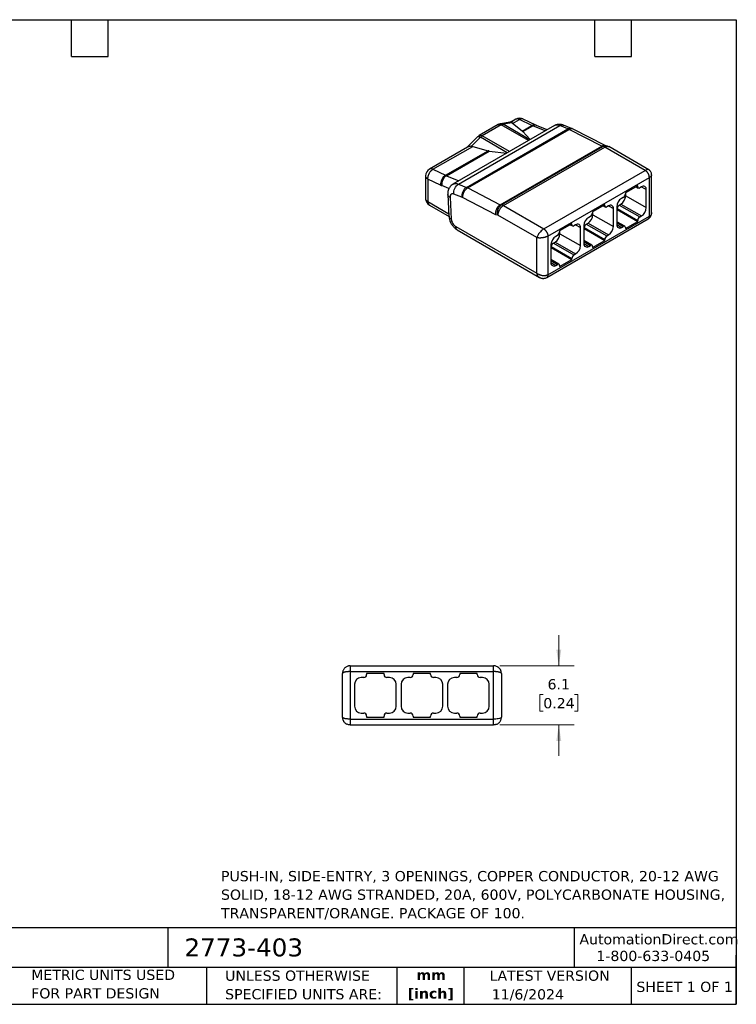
# Model space of a CAD drawing. Header units: millimetres. Extents: x 3 to 137, y 3 to 105.
# Tile 2 of 2: x 63 to 137, y 3 to 105. Entities that reach past the tile are written whole.
import ezdxf

# ---------------------------------------------------------------- set-up
doc = ezdxf.new("R2010")
doc.units = ezdxf.units.MM
doc.header["$LTSCALE"] = 0.5
doc.linetypes.add('SLD-Solid', pattern=[0])
doc.layers.add('TEXT', color=140, linetype='SLD-Solid', lineweight=25)
doc.styles.add('SLDTEXTSTYLE0', font='VERDANA.TTF')
doc.styles.add('SLDTEXTSTYLE1', font='VERDANAB.TTF')
doc.dimstyles.new('SLDDIMSTYLE1', dxfattribs={"dimtxt": 1.079004, "dimasz": 1.651, "dimexe": 0, "dimexo": 0.0625, "dimgap": 0.269751, "dimtad": 0, "dimtih": 1, "dimtoh": 1, "dimrnd": 1e-09, "dimzin": 12, "dimdsep": 46, "dimtxsty": 'SLDTEXTSTYLE0', "dimsah": 1, "dimcen": 0.09, "dimadec": 0, "dimazin": 3, "dimtfac": 1, "dimtmove": 0, "dimatfit": 0, "dimfxl": 0, "dimfrac": 2, "dimtolj": 1, "dimtzin": 12, "dimarcsym": 0})

# ---------------------------------------------------------------- blocks, each defined once
blk = doc.blocks.new('_D_1')
at = {"color": 7, "linetype": 'SLD-Solid', "lineweight": 0}
for p, q in [((118.22, 38.1), (118.22, 41.28)), ((112.13, 38.1), (119.81, 38.1)), ((116.62, 35.15), (116.25, 35.15)), ((116.25, 35.15), (116.25, 33.43)), ((119.82, 35.15), (120.18, 35.15)), ((120.18, 35.15), (120.18, 33.43)), ((116.25, 33.43), (116.62, 33.43)), ((120.18, 33.43), (119.82, 33.43)), ((112.13, 32), (119.81, 32)), ((118.22, 32), (118.22, 28.83))]:
    blk.add_line(p, q, dxfattribs=at)
at = {"color": 7, "linetype": 'SLD-Solid', "lineweight": 18}
for points in [[(118.22, 38.1), (118.47, 39.76), (117.96, 39.76)], [(118.22, 32), (117.96, 30.35), (118.47, 30.35)]]:
    blk.add_solid(points, dxfattribs=at)
at = {"color": 7, "linetype": 'SLD-Solid', "lineweight": 18, "char_height": 1.058, "attachment_point": 1, "style": 'SLDTEXTSTYLE0'}
for s, insert in [('6.1', (117.06, 36.73)), ('0.24', (116.62, 34.78))]:
    blk.add_mtext(s, dxfattribs=dict(at, insert=insert))

msp = doc.modelspace()

# ---------------------------------------------------------------- linework, layer by layer
for p, q in [((113.794, 94.497), (113.519, 94.338)), ((115.835, 93.901), (114.542, 94.525)), ((117.762, 93.84), (107.296, 87.798)), ((107.869, 87.801), (118.334, 93.843)), ((108.688, 87.471), (119.153, 93.512)), ((111.97, 93.948), (110.02, 92.822)), ((112.27, 93.919), (110.32, 92.793)), ((113.153, 94.185), (112.226, 94.039)), ((112.226, 94.037), (112.234, 94.038)), ((115.084, 92.294), (112.27, 93.919)), ((113.391, 94.136), (112.464, 93.991)), ((115.244, 92.386), (112.464, 93.991)), ((113.153, 94.183), (113.16, 94.183)), ((113.442, 94.074), (114.148, 94.482)), ((114.445, 93.283), (113.442, 94.074)), ((113.469, 94.316), (113.521, 94.339)), ((115.441, 93.858), (114.148, 94.482)), ((114.445, 93.283), (115.441, 93.858)), ((114.509, 93.224), (115.535, 93.816)), ((116.82, 93.296), (115.535, 93.816)), ((117.026, 93.415), (115.919, 93.863)), ((119.153, 93.512), (118.334, 93.843)), ((119.537, 93.559), (118.718, 93.89)), ((123.01, 91.782), (119.683, 93.492)), ((109.848, 92.69), (108.728, 91.573)), ((108.821, 87.41), (119.286, 93.451)), ((110.127, 92.642), (109.2, 91.717)), ((112.906, 91.037), (110.127, 92.642)), ((113.134, 91.168), (110.32, 92.793)), ((115.266, 92.399), (114.509, 93.224)), ((122.644, 91.725), (119.286, 93.451)), ((108.793, 91.61), (104.885, 89.354)), ((105.239, 89.339), (109.339, 91.706)), ((109.339, 91.706), (110.922, 91.249)), ((112.179, 85.684), (122.644, 91.725)), ((112.304, 85.664), (122.769, 91.705)), ((112.497, 85.592), (122.963, 91.633)), ((122.769, 91.705), (122.644, 91.725)), ((123.087, 91.77), (122.95, 91.792)), ((127.135, 89.225), (122.963, 91.633)), ((127.493, 89.288), (123.363, 91.673)), ((106.531, 88.715), (110.922, 91.249)), ((106.625, 88.673), (111.046, 91.225)), ((111.046, 91.225), (112.858, 91.009)), ((104.485, 88.661), (104.485, 86.326)), ((105.239, 89.339), (106.531, 88.715)), ((106.625, 88.673), (107.91, 88.153)), ((116.669, 83.183), (127.135, 89.225)), ((117.094, 82.449), (127.559, 88.49)), ((127.559, 84.489), (127.559, 88.49)), ((127.793, 84.863), (127.793, 88.769)), ((106.012, 87.71), (104.719, 88.335)), ((104.719, 88.335), (104.719, 85.999)), ((106.884, 87.352), (106.143, 87.652)), ((107.869, 87.801), (108.688, 87.471)), ((108.821, 87.41), (112.179, 85.684)), ((126.357, 87.637), (125.084, 86.902)), ((126.187, 87.539), (126.419, 87.406)), ((126.275, 87.59), (126.357, 87.543)), ((126.357, 87.543), (126.357, 87.637)), ((126.746, 87.522), (126.569, 87.42)), ((126.746, 87.522), (127.241, 87.237)), ((106.764, 86.726), (106.891, 84.489)), ((106.997, 86.445), (107.124, 84.208)), ((108.207, 86.449), (107.387, 86.78)), ((111.728, 84.644), (108.286, 86.413)), ((124.872, 86.441), (124.695, 86.339)), ((125.084, 86.902), (125.084, 86.808)), ((125.119, 86.608), (125.119, 86.922)), ((125.119, 86.608), (127.241, 85.383)), ((127.241, 85.383), (127.241, 87.237)), ((104.719, 85.999), (106.876, 84.754)), ((104.885, 85.633), (106.893, 84.474)), ((112.179, 85.684), (112.304, 85.664)), ((112.497, 85.592), (116.669, 83.183)), ((122.963, 85.677), (121.69, 84.943)), ((122.793, 85.58), (123.025, 85.446)), ((122.881, 85.63), (122.963, 85.583)), ((122.963, 85.583), (122.963, 85.677)), ((123.351, 85.563), (123.175, 85.461)), ((123.351, 85.563), (123.846, 85.277)), ((124.2, 85.481), (124.2, 83.628)), ((124.448, 85.648), (124.624, 85.75)), ((124.448, 85.648), (126.569, 84.424)), ((124.624, 85.75), (126.746, 84.526)), ((111.932, 84.612), (111.728, 84.644)), ((115.962, 82.285), (111.932, 84.612)), ((117.094, 78.447), (127.559, 84.489)), ((121.478, 84.481), (121.301, 84.379)), ((121.69, 84.943), (121.69, 84.849)), ((121.725, 84.648), (121.725, 84.963)), ((121.725, 84.648), (123.846, 83.424)), ((123.846, 83.424), (123.846, 85.277)), ((124.2, 85.167), (124.235, 85.187)), ((124.235, 85.187), (124.235, 85.281)), ((124.235, 85.281), (126.357, 84.056)), ((124.235, 85.187), (126.357, 83.962)), ((126.569, 84.424), (126.746, 84.526)), ((107.583, 83.448), (115.962, 78.611)), ((116.969, 78.173), (127.434, 84.214)), ((119.568, 83.718), (118.296, 82.983)), ((119.399, 83.62), (119.631, 83.487)), ((119.487, 83.671), (119.568, 83.624)), ((119.568, 83.624), (119.568, 83.718)), ((119.957, 83.604), (119.781, 83.502)), ((119.957, 83.604), (120.452, 83.318)), ((120.452, 81.464), (120.452, 83.318)), ((120.806, 83.522), (120.806, 81.668)), ((120.841, 83.228), (120.841, 83.321)), ((120.841, 83.321), (122.963, 82.097)), ((121.053, 83.689), (121.23, 83.791)), ((121.053, 83.689), (123.175, 82.464)), ((121.23, 83.791), (123.351, 82.566)), ((125.022, 83.459), (124.2, 83.933)), ((124.2, 83.832), (124.872, 83.444)), ((124.2, 83.628), (124.695, 83.342)), ((124.695, 83.342), (124.872, 83.444)), ((125.084, 83.228), (126.357, 83.962)), ((125.084, 83.321), (125.084, 83.228)), ((126.357, 83.962), (126.357, 84.056)), ((107.749, 83.082), (116.228, 78.187)), ((117.094, 82.449), (117.094, 78.447)), ((118.084, 82.522), (117.907, 82.42)), ((118.296, 82.983), (118.296, 82.889)), ((118.331, 82.689), (118.331, 83.004)), ((118.331, 82.689), (120.452, 81.464)), ((120.806, 83.207), (120.841, 83.228)), ((120.841, 83.228), (122.963, 82.003)), ((123.175, 82.464), (123.351, 82.566)), ((115.962, 78.611), (115.962, 82.285)), ((117.412, 81.563), (117.412, 79.709)), ((117.447, 81.268), (117.447, 81.362)), ((117.447, 81.362), (119.568, 80.137)), ((117.659, 81.73), (117.836, 81.832)), ((117.659, 81.73), (119.781, 80.505)), ((117.836, 81.832), (119.957, 80.607)), ((121.628, 81.499), (120.806, 81.974)), ((120.806, 81.872), (121.478, 81.485)), ((120.806, 81.668), (121.301, 81.383)), ((121.301, 81.383), (121.478, 81.485)), ((121.69, 81.268), (122.963, 82.003)), ((121.69, 81.362), (121.69, 81.268)), ((122.963, 82.003), (122.963, 82.097)), ((117.412, 81.248), (117.447, 81.268)), ((117.447, 81.268), (119.568, 80.044)), ((119.781, 80.505), (119.957, 80.607)), ((118.234, 79.54), (117.412, 80.014)), ((117.412, 79.913), (118.084, 79.525)), ((117.412, 79.709), (117.907, 79.423)), ((117.907, 79.423), (118.084, 79.525)), ((118.296, 79.309), (119.568, 80.044)), ((118.296, 79.403), (118.296, 79.309)), ((119.568, 80.044), (119.568, 80.137)), ((96.697, 38.104), (111.497, 38.104)), ((95.897, 32.804), (95.897, 37.304)), ((96.697, 37.504), (111.497, 37.504)), ((96.697, 37.504), (96.697, 32.604)), ((98.097, 36.894), (97.847, 36.894)), ((100.197, 37.309), (98.397, 37.309)), ((98.397, 37.309), (98.397, 37.194)), ((100.197, 37.194), (100.197, 37.309)), ((100.747, 36.894), (100.497, 36.894)), ((102.897, 36.894), (102.647, 36.894)), ((104.997, 37.309), (103.197, 37.309)), ((103.197, 37.309), (103.197, 37.194)), ((104.997, 37.194), (104.997, 37.309)), ((105.547, 36.894), (105.297, 36.894)), ((107.697, 36.894), (107.447, 36.894)), ((109.797, 37.309), (107.997, 37.309)), ((107.997, 37.309), (107.997, 37.194)), ((109.797, 37.194), (109.797, 37.309)), ((110.347, 36.894), (110.097, 36.894)), ((111.497, 32.604), (111.497, 37.504)), ((112.297, 37.304), (112.297, 32.804)), ((97.147, 36.194), (97.147, 33.924)), ((101.447, 33.924), (101.447, 36.194)), ((101.947, 36.194), (101.947, 33.924)), ((106.247, 33.924), (106.247, 36.194)), ((106.747, 36.194), (106.747, 33.924)), ((111.047, 33.924), (111.047, 36.194)), ((96.697, 32.604), (111.497, 32.604)), ((97.847, 33.224), (98.097, 33.224)), ((98.397, 32.924), (98.397, 32.809)), ((98.397, 32.809), (100.197, 32.809)), ((100.197, 32.809), (100.197, 32.924)), ((100.497, 33.224), (100.747, 33.224)), ((102.647, 33.224), (102.897, 33.224)), ((103.197, 32.924), (103.197, 32.809)), ((103.197, 32.809), (104.997, 32.809)), ((104.997, 32.809), (104.997, 32.924)), ((105.297, 33.224), (105.547, 33.224)), ((107.447, 33.224), (107.697, 33.224)), ((107.997, 32.924), (107.997, 32.809)), ((107.997, 32.809), (109.797, 32.809)), ((109.797, 32.809), (109.797, 32.924)), ((110.097, 33.224), (110.347, 33.224)), ((96.697, 32.004), (111.497, 32.004))]:
    msp.add_line(p, q)
for centre, radius, start, end in [((114.194, 93.805), 0.8, 64.23905, 119.99731), ((113.957, 94.164), 0.371, 59.04998, 116.03439), ((115.678, 93.507), 0.424, 68.3201, 124.07795), ((116.126, 95.273), 1.572, 244.18676, 247.93156), ((115.775, 93.451), 0.437, 70.7505, 123.2873), ((119.392, 93.154), 0.43, 70.32839, 123.73866), ((118.55, 92.023), 1.606, 62.73434, 67.93701), ((119.521, 93.116), 0.41, 66.84217, 125.07185), ((122.67, 91.146), 0.569, 59.04537, 79.97603), ((122.963, 90.98), 0.8, 59.95668, 81.10823), ((105.285, 88.661), 0.8, 119.99731, 179.96887), ((105.048, 89.011), 0.379, 59.71912, 115.36525), ((107.154, 87.756), 1.143, 122.99738, 182.28324), ((107.227, 87.765), 1.089, 123.50706, 185.93888), ((107.216, 90.13), 1.572, 244.18676, 247.93156), ((106.97, 89.692), 2.201, 244.18676, 247.93156), ((109.289, 86.563), 1.089, 123.51213, 185.97455), ((109.453, 86.429), 1.167, 122.7952, 180.78059), ((108.085, 85.982), 1.606, 62.73434, 67.93701), ((126.486, 87.522), 0.131, 170.78596, 309.20329), ((126.937, 87.283), 0.307, 351.31468, 128.67457), ((107.845, 85.556), 0.964, 62.73434, 67.93701), ((124.049, 86.654), 1.071, 302.4764, 357.5236), ((124.623, 86.829), 0.461, 302.60548, 357.39452), ((105.285, 86.326), 0.8, 179.96887, 240.00432), ((112.205, 85.104), 0.569, 59.04537, 79.97603), ((123.092, 85.563), 0.131, 170.78596, 309.20329), ((123.543, 85.324), 0.307, 351.31468, 128.67457), ((125.27, 85.435), 1.071, 122.4764, 177.5236), ((124.696, 85.26), 0.461, 122.60548, 177.39452), ((126.17, 85.429), 1.071, 302.4764, 357.5236), ((121.876, 83.476), 1.071, 122.4764, 177.5236), ((120.655, 84.695), 1.071, 302.4764, 357.5236), ((121.229, 84.87), 0.461, 302.60548, 357.39452), ((126.817, 84.035), 0.461, 122.60548, 177.39452), ((119.698, 83.603), 0.131, 170.78596, 309.20329), ((120.149, 83.364), 0.307, 351.31468, 128.67457), ((121.302, 83.301), 0.461, 122.60548, 177.39452), ((122.776, 83.47), 1.071, 302.4764, 357.5236), ((124.503, 83.581), 0.307, 171.31468, 308.67457), ((124.955, 83.342), 0.131, 350.78596, 129.20329), ((118.482, 81.516), 1.071, 122.4764, 177.5236), ((117.261, 82.735), 1.071, 302.4764, 357.5236), ((117.835, 82.91), 0.461, 302.60548, 357.39452), ((123.423, 82.076), 0.461, 122.60548, 177.39452), ((117.908, 81.341), 0.461, 122.60548, 177.39452), ((119.382, 81.511), 1.071, 302.4764, 357.5236), ((121.109, 81.622), 0.307, 171.31468, 308.67457), ((121.56, 81.383), 0.131, 350.78596, 129.20329), ((120.029, 80.117), 0.461, 122.60548, 177.39452), ((117.715, 79.663), 0.307, 171.31468, 308.67457), ((118.166, 79.424), 0.131, 350.78596, 129.20329), ((97.847, 36.194), 0.7, 90, 180), ((98.097, 37.194), 0.3, 270, 0), ((100.497, 37.194), 0.3, 180, 270), ((100.747, 36.194), 0.7, 360, 90), ((102.647, 36.194), 0.7, 90, 180), ((102.897, 37.194), 0.3, 270, 0), ((105.297, 37.194), 0.3, 180, 270), ((105.547, 36.194), 0.7, 360, 90), ((107.447, 36.194), 0.7, 90, 180), ((107.697, 37.194), 0.3, 270, 0), ((110.097, 37.194), 0.3, 180, 270), ((110.347, 36.194), 0.7, 360, 90), ((97.847, 33.924), 0.7, 180, 270), ((100.747, 33.924), 0.7, 270, 0), ((102.647, 33.924), 0.7, 180, 270), ((105.547, 33.924), 0.7, 270, 0), ((107.447, 33.924), 0.7, 180, 270), ((110.347, 33.924), 0.7, 270, 0), ((98.097, 32.924), 0.3, 360, 90), ((100.497, 32.924), 0.3, 90, 180), ((102.897, 32.924), 0.3, 360, 90), ((105.297, 32.924), 0.3, 90, 180), ((107.697, 32.924), 0.3, 360, 90), ((110.097, 32.924), 0.3, 90, 180)]:
    msp.add_arc(centre, radius, start, end)
for points, knots in [([(114.541, 94.522), (114.518, 94.533), (114.465, 94.557), (114.369, 94.56), (114.26, 94.539), (114.186, 94.501), (114.148, 94.482)], [0, 0, 0, 0, 0.2052399, 0.4701599, 0.73508, 1, 1, 1, 1]), ([(112.234, 94.041), (112.191, 94.032), (112.098, 94.014), (112.015, 93.971), (111.97, 93.948)], [0, 0, 0, 0, 0.4727673, 1, 1, 1, 1]), ([(112.234, 94.038), (112.253, 94.041), (112.3, 94.047), (112.379, 94.032), (112.436, 94.005), (112.464, 93.991)], [0, 0, 0, 0, 0.244156, 0.622078, 1, 1, 1, 1]), ([(113.16, 94.183), (113.179, 94.186), (113.227, 94.192), (113.306, 94.178), (113.363, 94.15), (113.391, 94.136)], [0, 0, 0, 0, 0.2495425, 0.6247712, 1, 1, 1, 1]), ([(113.468, 94.317), (113.447, 94.308), (113.4, 94.286), (113.329, 94.254), (113.26, 94.223), (113.205, 94.198), (113.174, 94.19), (113.161, 94.186)], [0, 0, 0, 0, 0.1858275, 0.4239042, 0.6502674, 0.851045, 1, 1, 1, 1]), ([(113.391, 94.136), (113.388, 94.145), (113.381, 94.167), (113.385, 94.203), (113.405, 94.243), (113.44, 94.281), (113.48, 94.313), (113.509, 94.331), (113.521, 94.339)], [0, 0, 0, 0, 0.0998548, 0.2578177, 0.4546407, 0.6605646, 0.849966, 1, 1, 1, 1]), ([(115.919, 93.863), (115.903, 93.87), (115.875, 93.881), (115.847, 93.895), (115.835, 93.901)], [0, 0, 0, 0, 0.5893128, 1, 1, 1, 1]), ([(118.718, 93.89), (118.668, 93.908), (118.576, 93.941), (118.446, 93.967), (118.34, 93.977), (118.249, 93.978), (118.155, 93.971), (118.042, 93.952), (117.904, 93.913), (117.812, 93.866), (117.761, 93.84)], [0, 0, 0, 0, 0.1563358, 0.2901695, 0.3993949, 0.4827363, 0.5698663, 0.6849421, 0.8283689, 1, 1, 1, 1]), ([(118.334, 93.843), (118.272, 93.864), (118.147, 93.907), (117.974, 93.911), (117.844, 93.888), (117.783, 93.847), (117.765, 93.835)], [0, 0, 0, 0, 0.2926398, 0.5852796, 0.8779194, 1, 1, 1, 1]), ([(118.334, 93.843), (118.372, 93.862), (118.446, 93.899), (118.558, 93.919), (118.65, 93.916), (118.699, 93.894), (118.717, 93.887)], [0, 0, 0, 0, 0.2809621, 0.5619241, 0.8428862, 1, 1, 1, 1]), ([(119.683, 93.492), (119.652, 93.508), (119.604, 93.531), (119.555, 93.552), (119.537, 93.559)], [0, 0, 0, 0, 0.6353195, 1, 1, 1, 1]), ([(110.02, 92.822), (109.989, 92.803), (109.929, 92.765), (109.875, 92.715), (109.848, 92.69)], [0, 0, 0, 0, 0.5103155, 1, 1, 1, 1]), ([(109.85, 92.688), (109.856, 92.694), (109.871, 92.71), (109.914, 92.717), (109.974, 92.71), (110.045, 92.686), (110.1, 92.656), (110.127, 92.642)], [0, 0, 0, 0, 0.1352348, 0.3514261, 0.5676174, 0.7838087, 1, 1, 1, 1]), ([(114.445, 93.283), (114.457, 93.272), (114.481, 93.253), (114.5, 93.233), (114.509, 93.224)], [0, 0, 0, 0, 0.5226442, 1, 1, 1, 1]), ([(109.2, 91.717), (109.155, 91.713), (109.065, 91.704), (108.943, 91.675), (108.851, 91.644), (108.807, 91.616), (108.794, 91.608)], [0, 0, 0, 0, 0.296094, 0.5907634, 0.8855372, 1, 1, 1, 1]), ([(122.644, 91.725), (122.683, 91.744), (122.76, 91.782), (122.864, 91.801), (122.925, 91.792), (122.95, 91.789)], [0, 0, 0, 0, 0.3772541, 0.7436341, 1, 1, 1, 1]), ([(122.769, 91.705), (122.807, 91.724), (122.882, 91.761), (122.991, 91.781), (123.057, 91.771), (123.086, 91.767)], [0, 0, 0, 0, 0.365224, 0.730448, 1, 1, 1, 1]), ([(111.046, 91.225), (111.024, 91.228), (110.982, 91.233), (110.942, 91.244), (110.922, 91.249)], [0, 0, 0, 0, 0.50652541, 1, 1, 1, 1]), ([(104.719, 88.335), (104.684, 88.357), (104.615, 88.402), (104.541, 88.483), (104.497, 88.57), (104.48, 88.631), (104.485, 88.662), (104.485, 88.662)], [0, 0, 0, 0, 0.2496304, 0.4992609, 0.7488913, 0.9985217, 1, 1, 1, 1]), ([(127.492, 89.288), (127.472, 89.297), (127.43, 89.315), (127.346, 89.31), (127.247, 89.284), (127.172, 89.245), (127.135, 89.225)], [0, 0, 0, 0, 0.2433029, 0.4904833, 0.7417161, 1, 1, 1, 1]), ([(127.793, 88.768), (127.789, 88.821), (127.781, 88.926), (127.718, 89.072), (127.623, 89.2), (127.536, 89.259), (127.492, 89.289)], [0, 0, 0, 0, 0.2499852, 0.4999776, 0.7499813, 1, 1, 1, 1]), ([(127.793, 88.768), (127.79, 88.746), (127.785, 88.701), (127.738, 88.63), (127.666, 88.558), (127.595, 88.513), (127.559, 88.49)], [0, 0, 0, 0, 0.2433826, 0.4905369, 0.7417433, 1, 1, 1, 1]), ([(107.296, 87.798), (107.237, 87.759), (107.13, 87.688), (107.013, 87.561), (106.933, 87.447), (106.883, 87.354), (106.849, 87.277), (106.823, 87.206), (106.798, 87.122), (106.776, 87.015), (106.76, 86.881), (106.763, 86.78), (106.764, 86.726)], [0, 0, 0, 0, 0.16974163, 0.30636639, 0.41002204, 0.49816197, 0.55531456, 0.61125479, 0.67834507, 0.76637466, 0.87416873, 1, 1, 1, 1]), ([(107.299, 87.793), (107.317, 87.805), (107.378, 87.846), (107.509, 87.87), (107.682, 87.865), (107.807, 87.823), (107.869, 87.801)], [0, 0, 0, 0, 0.1238273, 0.4158849, 0.7079424, 1, 1, 1, 1]), ([(106.997, 86.445), (106.962, 86.464), (106.893, 86.504), (106.82, 86.576), (106.774, 86.651), (106.769, 86.703), (106.766, 86.726)], [0, 0, 0, 0, 0.2604497, 0.5208993, 0.781349, 1, 1, 1, 1]), ([(107.387, 86.78), (107.354, 86.794), (107.322, 86.803), (107.224, 86.817), (107.174, 86.804), (107.037, 86.725), (106.988, 86.603), (106.997, 86.445)], [0, 0, 0, 0, 0.1255526, 0.1255526, 0.4030072, 0.4030072, 1, 1, 1, 1]), ([(111.728, 84.644), (111.724, 84.672), (111.717, 84.728), (111.716, 84.816), (111.722, 84.904), (111.734, 84.991), (111.754, 85.078), (111.78, 85.162), (111.812, 85.244), (111.85, 85.323), (111.893, 85.398), (111.941, 85.468), (111.994, 85.533), (112.052, 85.591), (112.114, 85.643), (112.157, 85.67), (112.179, 85.684)], [0, 0, 0, 0, 0.0749337, 0.1484017, 0.22063, 0.2918457, 0.3622775, 0.4321566, 0.5017166, 0.5711941, 0.6408291, 0.7108648, 0.781548, 0.853129, 0.9258609, 1, 1, 1, 1]), ([(106.891, 84.489), (106.897, 84.43), (106.907, 84.32), (106.944, 84.161), (106.993, 84.005), (107.055, 83.858), (107.131, 83.714), (107.222, 83.57), (107.322, 83.442), (107.424, 83.332), (107.519, 83.244), (107.628, 83.156), (107.707, 83.107), (107.749, 83.082)], [0, 0, 0, 0, 0.10727907, 0.20237965, 0.28585059, 0.39059733, 0.47334377, 0.56473408, 0.68149259, 0.7501006, 0.8258868, 0.90912173, 1, 1, 1, 1]), ([(106.893, 84.489), (106.896, 84.465), (106.902, 84.414), (106.948, 84.339), (107.02, 84.266), (107.09, 84.227), (107.124, 84.208)], [0, 0, 0, 0, 0.2185349, 0.4790232, 0.7395116, 1, 1, 1, 1]), ([(127.434, 84.214), (127.487, 84.251), (127.596, 84.326), (127.711, 84.491), (127.782, 84.677), (127.789, 84.803), (127.793, 84.864)], [0, 0, 0, 0, 0.2449275, 0.5070187, 0.7626525, 1, 1, 1, 1]), ([(127.793, 84.863), (127.79, 84.827), (127.785, 84.754), (127.738, 84.653), (127.666, 84.561), (127.595, 84.513), (127.559, 84.489)], [0, 0, 0, 0, 0.2451468, 0.4917248, 0.7423454, 1, 1, 1, 1]), ([(107.124, 84.208), (107.132, 84.075), (107.179, 83.927), (107.299, 83.72), (107.347, 83.653), (107.435, 83.561), (107.463, 83.535), (107.521, 83.487), (107.551, 83.466), (107.583, 83.448)], [0, 0, 0, 0, 0.4994592, 0.4994592, 0.7611149, 0.7611149, 0.8805575, 0.8805575, 1, 1, 1, 1]), ([(116.669, 83.183), (116.611, 83.15), (116.551, 83.107), (116.432, 83.008), (116.373, 82.951), (116.23, 82.795), (116.152, 82.689), (116.029, 82.48), (115.985, 82.376), (115.962, 82.285)], [0, 0, 0, 0, 0.3077399, 0.3077399, 0.6154797, 0.6154797, 1.093138, 1.093138, 1.5707963, 1.5707963, 1.5707963, 1.5707963]), ([(117.094, 82.449), (117.072, 82.437), (117.03, 82.414), (116.96, 82.382), (116.886, 82.353), (116.809, 82.328), (116.73, 82.305), (116.65, 82.287), (116.568, 82.271), (116.487, 82.259), (116.405, 82.251), (116.325, 82.247), (116.246, 82.246), (116.169, 82.25), (116.096, 82.257), (116.026, 82.269), (115.983, 82.28), (115.962, 82.285)], [0, 0, 0, 0, 0.0685806, 0.1359639, 0.2023834, 0.2680666, 0.333234, 0.3980988, 0.4628668, 0.5277364, 0.5928989, 0.6585391, 0.7248356, 0.791962, 0.8600879, 0.9293793, 1, 1, 1, 1]), ([(117.094, 78.447), (117.072, 78.436), (117.028, 78.413), (116.954, 78.386), (116.876, 78.366), (116.793, 78.353), (116.706, 78.348), (116.617, 78.35), (116.528, 78.359), (116.438, 78.376), (116.349, 78.399), (116.263, 78.43), (116.18, 78.466), (116.102, 78.509), (116.028, 78.557), (115.984, 78.593), (115.962, 78.611)], [0, 0, 0, 0, 0.0703551, 0.1407646, 0.2112812, 0.2819503, 0.3528039, 0.4238759, 0.4951904, 0.5667406, 0.6385209, 0.7105238, 0.7827155, 0.8550617, 0.9275055, 1, 1, 1, 1]), ([(116.227, 78.187), (116.196, 78.208), (116.134, 78.251), (116.059, 78.348), (115.997, 78.467), (115.974, 78.562), (115.962, 78.611)], [0, 0, 0, 0, 0.2407161, 0.4870068, 0.7393743, 1, 1, 1, 1]), ([(117.094, 78.447), (117.092, 78.416), (117.089, 78.354), (117.064, 78.276), (117.024, 78.215), (116.991, 78.181), (116.969, 78.173), (116.969, 78.173)], [0, 0, 0, 0, 0.249581, 0.499162, 0.748743, 0.998324, 1, 1, 1, 1]), ([(116.226, 78.188), (116.25, 78.175), (116.301, 78.147), (116.392, 78.112), (116.495, 78.087), (116.606, 78.077), (116.722, 78.084), (116.848, 78.112), (116.927, 78.152), (116.969, 78.173)], [0, 0, 0, 0, 0.10313214, 0.22649244, 0.37532089, 0.50657013, 0.65525532, 0.82080734, 1, 1, 1, 1]), ([(96.45, 38.065), (96.408, 38.049), (96.322, 38.016), (96.207, 37.94), (96.107, 37.847), (96.027, 37.743), (95.966, 37.632), (95.925, 37.52), (95.901, 37.41), (95.899, 37.339), (95.897, 37.304)], [0, 0, 0, 0, 0.131667, 0.2647499, 0.3964634, 0.5251691, 0.6499474, 0.770396, 0.886854, 1, 1, 1, 1]), ([(96.697, 38.104), (96.643, 38.102), (96.556, 38.099), (96.474, 38.07), (96.444, 38.06)], [0, 0, 0, 0, 0.6287205, 1, 1, 1, 1]), ([(111.95, 37.963), (111.948, 37.965), (111.907, 37.999), (111.809, 38.044), (111.659, 38.095), (111.552, 38.101), (111.497, 38.104)], [0, 0, 0, 0, 0.013522, 0.3357619, 0.6632848, 1, 1, 1, 1]), ([(112.297, 37.304), (112.296, 37.341), (112.293, 37.41), (112.272, 37.507), (112.248, 37.583), (112.221, 37.645), (112.186, 37.712), (112.133, 37.791), (112.056, 37.882), (111.988, 37.935), (111.95, 37.964)], [0, 0, 0, 0, 0.1510357, 0.2815073, 0.3829084, 0.4600981, 0.5552647, 0.6753956, 0.8230721, 1, 1, 1, 1]), ([(96.697, 37.504), (96.668, 37.504), (96.61, 37.504), (96.525, 37.5), (96.443, 37.495), (96.366, 37.487), (96.292, 37.477), (96.223, 37.466), (96.16, 37.453), (96.102, 37.439), (96.051, 37.423), (96.005, 37.406), (95.967, 37.387), (95.937, 37.368), (95.914, 37.347), (95.9, 37.326), (95.898, 37.312), (95.897, 37.304)], [0, 0, 0, 0, 0.0685806, 0.1359639, 0.2023834, 0.2680666, 0.333234, 0.3980988, 0.4628668, 0.5277364, 0.5928989, 0.6585391, 0.7248356, 0.791962, 0.8600879, 0.9293793, 1, 1, 1, 1]), ([(112.297, 37.304), (112.296, 37.312), (112.294, 37.328), (112.277, 37.35), (112.252, 37.372), (112.217, 37.393), (112.174, 37.412), (112.123, 37.43), (112.064, 37.446), (111.999, 37.461), (111.928, 37.474), (111.85, 37.485), (111.768, 37.493), (111.681, 37.5), (111.59, 37.504), (111.528, 37.504), (111.497, 37.504)], [0, 0, 0, 0, 0.0756122, 0.1497118, 0.2225008, 0.2941839, 0.3649707, 0.4350768, 0.5047246, 0.574145, 0.6435778, 0.7132727, 0.7834888, 0.8544953, 0.9265702, 1, 1, 1, 1]), ([(95.897, 32.804), (95.899, 32.763), (95.902, 32.689), (95.926, 32.587), (95.953, 32.51), (95.984, 32.442), (96.03, 32.361), (96.105, 32.263), (96.217, 32.156), (96.317, 32.103), (96.371, 32.074)], [0, 0, 0, 0, 0.14263931, 0.25848526, 0.33776878, 0.41102826, 0.51217246, 0.64337242, 0.80628023, 1, 1, 1, 1]), ([(96.697, 32.604), (96.667, 32.605), (96.607, 32.605), (96.519, 32.609), (96.432, 32.615), (96.349, 32.624), (96.271, 32.635), (96.197, 32.648), (96.13, 32.663), (96.07, 32.68), (96.018, 32.698), (95.975, 32.718), (95.941, 32.738), (95.916, 32.76), (95.9, 32.782), (95.898, 32.797), (95.897, 32.804)], [0, 0, 0, 0, 0.0703551, 0.1407646, 0.2112812, 0.2819503, 0.3528039, 0.4238759, 0.4951904, 0.5667406, 0.6385209, 0.7105238, 0.7827155, 0.8550617, 0.9275055, 1, 1, 1, 1]), ([(112.297, 32.804), (112.297, 32.773), (112.266, 32.741), (112.149, 32.684), (112.063, 32.66), (111.892, 32.629), (111.818, 32.62), (111.661, 32.608), (111.579, 32.604), (111.497, 32.604)], [0, 0, 0, 0, 0.4776583, 0.4776583, 0.9553166, 0.9553166, 1.2630565, 1.2630565, 1.5707963, 1.5707963, 1.5707963, 1.5707963]), ([(111.744, 32.044), (111.787, 32.06), (111.872, 32.093), (111.987, 32.169), (112.087, 32.262), (112.168, 32.366), (112.228, 32.477), (112.269, 32.589), (112.293, 32.699), (112.296, 32.77), (112.297, 32.804)], [0, 0, 0, 0, 0.131667, 0.2647499, 0.3964634, 0.5251691, 0.6499474, 0.770396, 0.886854, 1, 1, 1, 1]), ([(96.697, 32.004), (96.643, 32.008), (96.537, 32.016), (96.426, 32.045), (96.376, 32.073), (96.371, 32.076)], [0, 0, 0, 0, 0.4824947, 0.9518173, 1, 1, 1, 1]), ([(111.75, 32.049), (111.72, 32.039), (111.639, 32.01), (111.552, 32.007), (111.497, 32.004)], [0, 0, 0, 0, 0.3712795, 1, 1, 1, 1])]:
    msp.add_open_spline(points, degree=3, knots=knots)
for points in [[(111.97, 93.948), (112.049, 93.993), (112.159, 93.983), (112.27, 93.919)], [(112.464, 93.991), (112.448, 93.988), (112.417, 93.982), (112.369, 93.966), (112.32, 93.946), (112.287, 93.928), (112.27, 93.919)], [(113.442, 94.074), (113.411, 94.099), (113.399, 94.118), (113.391, 94.136)], [(110.02, 92.822), (110.034, 92.829), (110.061, 92.843), (110.108, 92.851), (110.157, 92.851), (110.21, 92.841), (110.265, 92.822), (110.302, 92.803), (110.32, 92.793)], [(110.32, 92.793), (110.304, 92.783), (110.271, 92.763), (110.222, 92.727), (110.174, 92.687), (110.142, 92.657), (110.127, 92.642)], [(109.2, 91.717), (109.246, 91.72), (109.29, 91.72), (109.339, 91.706)], [(122.963, 91.633), (122.984, 91.645), (123.026, 91.667), (123.089, 91.691), (123.15, 91.706), (123.209, 91.712), (123.264, 91.708), (123.316, 91.696), (123.347, 91.681), (123.363, 91.673)], [(104.719, 88.335), (104.718, 88.36), (104.716, 88.412), (104.722, 88.493), (104.735, 88.577), (104.754, 88.661), (104.78, 88.745), (104.813, 88.829), (104.851, 88.91), (104.895, 88.988), (104.944, 89.062), (104.997, 89.131), (105.054, 89.194), (105.114, 89.25), (105.176, 89.3), (105.218, 89.326), (105.239, 89.339)], [(127.559, 88.49), (127.558, 88.512), (127.557, 88.555), (127.545, 88.625), (127.528, 88.696), (127.503, 88.768), (127.472, 88.839), (127.435, 88.909), (127.394, 88.975), (127.347, 89.038), (127.297, 89.095), (127.245, 89.146), (127.19, 89.19), (127.153, 89.213), (127.135, 89.225)], [(107.387, 86.78), (107.365, 86.962), (107.444, 87.395), (107.721, 87.716), (107.869, 87.801)], [(104.719, 85.999), (104.699, 86.012), (104.658, 86.037), (104.606, 86.08), (104.563, 86.125), (104.528, 86.173), (104.503, 86.223), (104.488, 86.274), (104.486, 86.309), (104.485, 86.326)], [(104.719, 85.999), (104.72, 85.975), (104.721, 85.927), (104.732, 85.861), (104.75, 85.801), (104.774, 85.747), (104.805, 85.701), (104.842, 85.661), (104.87, 85.642), (104.885, 85.633)], [(111.932, 84.612), (111.925, 84.64), (111.912, 84.695), (111.902, 84.781), (111.898, 84.87), (111.903, 84.959), (111.914, 85.048), (111.933, 85.136), (111.959, 85.221), (111.992, 85.303), (112.032, 85.38), (112.077, 85.452), (112.127, 85.517), (112.182, 85.574), (112.241, 85.625), (112.283, 85.651), (112.304, 85.664)], [(112.497, 85.592), (112.476, 85.579), (112.434, 85.553), (112.371, 85.504), (112.31, 85.448), (112.251, 85.386), (112.196, 85.319), (112.144, 85.246), (112.097, 85.17), (112.054, 85.091), (112.017, 85.01), (111.987, 84.928), (111.962, 84.846), (111.945, 84.765), (111.934, 84.686), (111.932, 84.637), (111.932, 84.612)], [(127.434, 84.214), (127.447, 84.223), (127.472, 84.239), (127.503, 84.276), (127.528, 84.319), (127.545, 84.369), (127.557, 84.426), (127.558, 84.468), (127.559, 84.489)], [(107.749, 83.082), (107.644, 83.142), (107.583, 83.277), (107.583, 83.448)], [(116.669, 83.183), (116.688, 83.172), (116.725, 83.149), (116.779, 83.104), (116.832, 83.053), (116.882, 82.996), (116.928, 82.934), (116.97, 82.867), (117.007, 82.798), (117.038, 82.726), (117.062, 82.655), (117.08, 82.583), (117.091, 82.514), (117.093, 82.47), (117.094, 82.449)], [(96.697, 38.104), (96.697, 38.104), (96.697, 38.102), (96.697, 38.086), (96.697, 38.06), (96.697, 38.026), (96.697, 37.982), (96.697, 37.93), (96.697, 37.871), (96.697, 37.805), (96.697, 37.735), (96.697, 37.66), (96.697, 37.583), (96.697, 37.531), (96.697, 37.504)], [(111.497, 37.504), (111.497, 37.531), (111.497, 37.583), (111.497, 37.66), (111.497, 37.735), (111.497, 37.805), (111.497, 37.871), (111.497, 37.93), (111.497, 37.982), (111.497, 38.026), (111.497, 38.06), (111.497, 38.086), (111.497, 38.102), (111.497, 38.104), (111.497, 38.104)], [(96.697, 32.604), (96.697, 32.578), (96.697, 32.526), (96.697, 32.449), (96.697, 32.374), (96.697, 32.304), (96.697, 32.238), (96.697, 32.179), (96.697, 32.127), (96.697, 32.083), (96.697, 32.049), (96.697, 32.023), (96.697, 32.007), (96.697, 32.005), (96.697, 32.004)], [(111.497, 32.004), (111.497, 32.005), (111.497, 32.007), (111.497, 32.023), (111.497, 32.049), (111.497, 32.083), (111.497, 32.127), (111.497, 32.179), (111.497, 32.238), (111.497, 32.304), (111.497, 32.374), (111.497, 32.449), (111.497, 32.526), (111.497, 32.578), (111.497, 32.604)]]:
    msp.add_open_spline(points, degree=3)
at = {"layer": 'TEXT'}
for p, q in [((3.175, 104.775), (136.525, 104.775)), ((67.945, 100.965), (67.945, 104.775)), ((71.755, 100.965), (71.755, 104.775)), ((121.92, 100.965), (121.92, 104.775)), ((125.73, 100.965), (125.73, 104.775)), ((136.525, 104.775), (136.525, 3.175)), ((67.945, 100.965), (71.755, 100.965)), ((121.92, 100.965), (125.73, 100.965)), ((136.525, 11.063), (3.175, 11.063)), ((77.879, 11.063), (77.879, 6.985)), ((119.788, 11.063), (119.788, 6.985)), ((136.525, 3.175), (136.525, 8.255)), ((136.525, 6.985), (3.175, 6.985)), ((81.89, 6.985), (81.89, 3.175)), ((101.512, 6.985), (101.512, 3.175)), ((108.406, 6.985), (108.406, 3.175)), ((125.674, 6.985), (125.674, 3.175)), ((3.175, 3.175), (136.525, 3.175))]:
    msp.add_line(p, q, dxfattribs=at)

# ---------------------------------------------------------------- texts
at = {"color": 7, "linetype": 'Continuous', "lineweight": 0, "char_height": 1.05833, "attachment_point": 1, "style": 'SLDTEXTSTYLE0'}
for s, insert in [('PUSH-IN, SIDE-ENTRY, 3 OPENINGS, COPPER CONDUCTOR, 20-12 AWG ', (83.377, 16.931)), ('SOLID, 18-12 AWG STRANDED, 20A, 600V, POLYCARBONATE HOUSING, ', (83.377, 15.02)), ('TRANSPARENT/ORANGE. PACKAGE OF 100.', (83.377, 13.109))]:
    msp.add_mtext(s, dxfattribs=dict(at, insert=insert))
at = {"color": 179, "linetype": 'SLD-Solid', "lineweight": 18, "char_height": 1.05833, "attachment_point": 1, "style": 'SLDTEXTSTYLE0'}
for s, insert in [('AutomationDirect.com', (120.347, 10.418)), ('1-800-633-0405', (122.096, 8.698))]:
    msp.add_mtext(s, dxfattribs=dict(at, insert=insert))
at = {"layer": 'TEXT'}
for s, insert, char_height, attachment_point, style in [('2773-403', (79.604, 9.972), 1.8521, 1, 'SLDTEXTSTYLE0'), ('METRIC UNITS USED ', (63.802, 6.748), 1.05833, 1, 'SLDTEXTSTYLE0'), ('UNLESS OTHERWISE ', (83.804, 6.661), 1.05833, 1, 'SLDTEXTSTYLE0'), ('mm', (105.049, 6.74), 1.0583, 2, 'SLDTEXTSTYLE1'), ('LATEST VERSION', (117.276, 6.662), 1.05833, 2, 'SLDTEXTSTYLE0'), ('SHEET 1 OF 1', (126.221, 5.506), 1.05833, 1, 'SLDTEXTSTYLE0'), ('FOR PART DESIGN', (63.802, 4.837), 1.05833, 1, 'SLDTEXTSTYLE0'), ('SPECIFIED UNITS ARE:', (83.804, 4.749), 1.05833, 1, 'SLDTEXTSTYLE0'), ('[inch]', (105.008, 4.828), 1.0583, 2, 'SLDTEXTSTYLE1'), ('11/6/2024', (111.306, 4.734), 1.0583, 1, 'SLDTEXTSTYLE0')]:
    msp.add_mtext(s, dxfattribs=dict(at, insert=insert, char_height=char_height, attachment_point=attachment_point, style=style))

# ---------------------------------------------------------------- dimensions: what is measured, and where the dimension line sits
at = {"color": 7, "linetype": 'SLD-Solid', "lineweight": 18}
dim = msp.add_linear_dim(base=(118.218, 38.104), p1=(111.497, 32.004), p2=(111.497, 38.104), angle=90, dimstyle='SLDDIMSTYLE1', dxfattribs=at)
dim.commit()
dim.dimension.update_dxf_attribs({"geometry": '_D_1', "text_midpoint": (118.218, 35.146), "dimtype": 160})

doc.saveas('drawing.dxf')
